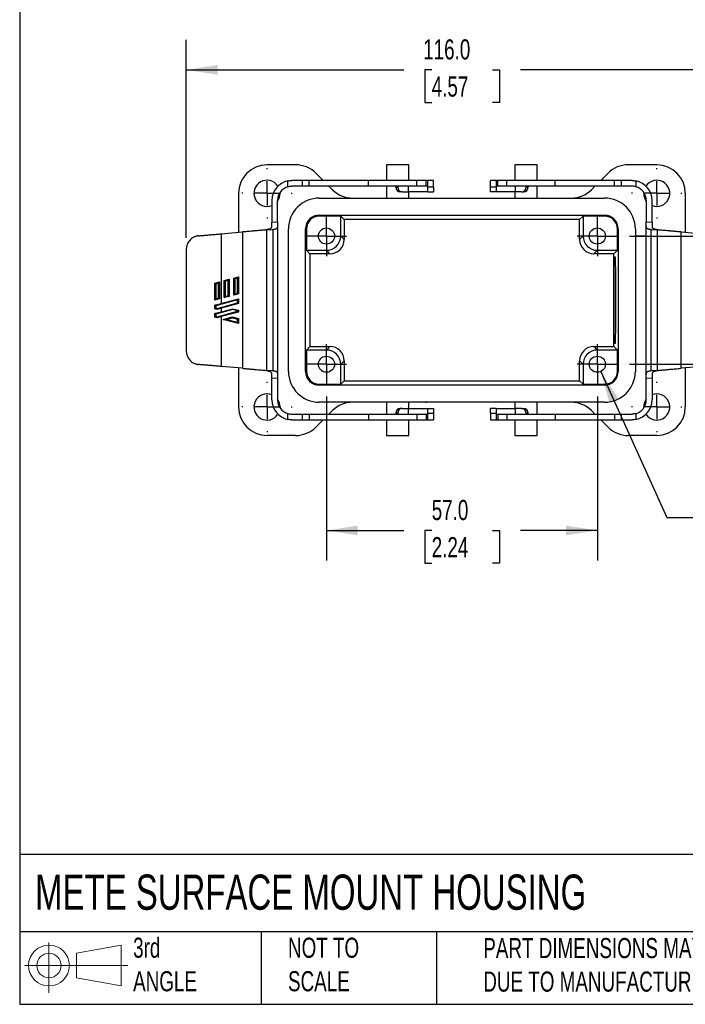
# Model space of a CAD drawing. Header units: millimetres. Extents: x 13 to 546, y 13 to 419.
# Tile 1 of 7: x 13 to 153, y 13 to 220. Entities that reach past the tile are written whole.
import ezdxf

# ---------------------------------------------------------------- set-up
doc = ezdxf.new("R2010")
doc.units = ezdxf.units.MM
doc.header["$LTSCALE"] = 2
doc.linetypes.add('SLD-Center', pattern=[19.05, 15.24, -1.27, 1.27, -1.27])
doc.linetypes.add('SLD-Solid', pattern=[0])
doc.layers.add('CENTER', color=40, linetype='SLD-Center')
doc.layers.add('SLD-DEFPOINTS', color=7, linetype='Continuous')
doc.layers.add('DIMENSIONS', color=140, linetype='SLD-Solid', lineweight=25)
doc.layers.add('TEXT', color=140, linetype='SLD-Solid', lineweight=25)
doc.styles.add('SLDTEXTSTYLE0', font='TXT', dxfattribs={"width": 0.7})
doc.dimstyles.new('SLDDIMSTYLE0', dxfattribs={"dimtxt": 4.316016, "dimasz": 6.604, "dimexe": 0, "dimexo": 0.0625, "dimgap": 1.079004, "dimtad": 0, "dimtih": 1, "dimtoh": 1, "dimrnd": 1e-09, "dimzin": 4, "dimdsep": 46, "dimtxsty": 'SLDTEXTSTYLE0', "dimsah": 1, "dimcen": 0.09, "dimadec": 0, "dimazin": 1, "dimtfac": 1, "dimtofl": 0, "dimtmove": 0, "dimatfit": 3, "dimfxl": 0, "dimfrac": 2, "dimtolj": 1, "dimtzin": 12, "dimarcsym": 0})
doc.dimstyles.new('SLDDIMSTYLE1', dxfattribs={"dimtxt": 4.316016, "dimasz": 6.604, "dimexe": 0, "dimexo": 0.0625, "dimgap": 1.079004, "dimtad": 0, "dimtih": 1, "dimtoh": 1, "dimrnd": 1e-09, "dimzin": 4, "dimdsep": 46, "dimtxsty": 'SLDTEXTSTYLE0', "dimsah": 1, "dimcen": 0.09, "dimadec": 0, "dimazin": 1, "dimtfac": 1, "dimtmove": 0, "dimatfit": 0, "dimfxl": 0, "dimfrac": 2, "dimtolj": 1, "dimtzin": 12, "dimarcsym": 0})
doc.dimstyles.new('SLDDIMSTYLE2', dxfattribs={"dimtxt": 4.316016, "dimasz": 6.604, "dimexe": 0, "dimexo": 0.0625, "dimgap": 1.079004, "dimtad": 0, "dimtih": 1, "dimtoh": 1, "dimrnd": 1e-09, "dimzin": 12, "dimdsep": 46, "dimtxsty": 'SLDTEXTSTYLE0', "dimsah": 1, "dimcen": 0, "dimadec": 0, "dimazin": 3, "dimtfac": 1, "dimtofl": 0, "dimtmove": 0, "dimatfit": 3, "dimfxl": 0, "dimfrac": 2, "dimtolj": 1, "dimtzin": 12, "dimarcsym": 0})

# ---------------------------------------------------------------- blocks, each defined once
blk = doc.blocks.new('Block11')
at = {"color": 7, "linetype": 'SLD-Solid', "lineweight": 18}
for p, q in [((5.18, 10.62), (5.18, 0)), ((10.96, 8.33), (20.35, 10.06)), ((10.96, 3.19), (10.96, 8.33)), ((20.35, 10.06), (20.35, 1.46)), ((0, 5.76), (21.75, 5.76)), ((10.96, 3.19), (20.35, 1.46))]:
    blk.add_line(p, q, dxfattribs=at)
for radius in [4.3, 2.57]:
    blk.add_circle((5.18, 5.76), radius, dxfattribs=at)
blk = doc.blocks.new('Block12')
at = {"layer": 'SLD-DEFPOINTS'}
blk.add_blockref('Block11', (0, 0), dxfattribs=at)
blk = doc.blocks.new('_D')
at = {"layer": 'DIMENSIONS'}
for p, q in [((47.74, 174.08), (47.74, 215.84)), ((163.74, 174.08), (163.74, 215.84)), ((47.74, 209.49), (93.53, 209.49)), ((99.38, 209.49), (97.93, 209.49)), ((97.93, 209.49), (97.93, 202.63)), ((112.21, 209.49), (113.66, 209.49)), ((113.66, 209.49), (113.66, 202.63)), ((163.74, 209.49), (118.05, 209.49)), ((97.93, 202.63), (99.38, 202.63)), ((113.66, 202.63), (112.21, 202.63))]:
    blk.add_line(p, q, dxfattribs=at)
for points in [[(47.74, 209.49), (54.34, 208.47), (54.34, 210.5)], [(163.74, 209.49), (157.14, 210.5), (157.14, 208.47)]]:
    blk.add_solid(points, dxfattribs=at)
at = {"layer": 'DIMENSIONS', "char_height": 4.233, "attachment_point": 1, "style": 'SLDTEXTSTYLE0'}
for s, insert in [('116.0', (97.59, 215.91)), ('4.57', (99.38, 208.09))]:
    blk.add_mtext(s, dxfattribs=dict(at, insert=insert))
blk = doc.blocks.new('_D_1')
at = {"layer": 'DIMENSIONS'}
for p, q in [((77.24, 140.71), (77.24, 106.14)), ((134.24, 140.71), (134.24, 106.14)), ((77.24, 112.49), (93.53, 112.49)), ((99.38, 112.49), (97.93, 112.49)), ((97.93, 112.49), (97.93, 105.63)), ((112.21, 112.49), (113.66, 112.49)), ((113.66, 112.49), (113.66, 105.63)), ((134.24, 112.49), (118.05, 112.49)), ((97.93, 105.63), (99.38, 105.63)), ((113.66, 105.63), (112.21, 105.63))]:
    blk.add_line(p, q, dxfattribs=at)
for points in [[(77.24, 112.49), (83.84, 111.47), (83.84, 113.5)], [(134.24, 112.49), (127.64, 113.5), (127.64, 111.47)]]:
    blk.add_solid(points, dxfattribs=at)
at = {"layer": 'DIMENSIONS', "char_height": 4.233, "attachment_point": 1, "style": 'SLDTEXTSTYLE0'}
for s, insert in [('57.0', (99.38, 118.91)), ('2.24', (99.38, 111.09))]:
    blk.add_mtext(s, dxfattribs=dict(at, insert=insert))
blk = doc.blocks.new('_D_2')
at = {"layer": 'DIMENSIONS'}
for p, q in [((181.24, 174.49), (181.24, 187.19)), ((141.02, 174.49), (187.59, 174.49)), ((174.82, 161.3), (173.38, 161.3)), ((173.38, 161.3), (173.38, 154.44)), ((187.65, 161.3), (189.1, 161.3)), ((189.1, 161.3), (189.1, 154.44)), ((173.38, 154.44), (174.82, 154.44)), ((189.1, 154.44), (187.65, 154.44)), ((141.02, 147.49), (187.59, 147.49)), ((181.24, 147.49), (181.24, 134.79))]:
    blk.add_line(p, q, dxfattribs=at)
for points in [[(181.24, 174.49), (182.25, 181.09), (180.22, 181.09)], [(181.24, 147.49), (180.22, 140.88), (182.25, 140.88)]]:
    blk.add_solid(points, dxfattribs=at)
at = {"layer": 'DIMENSIONS', "char_height": 4.233, "attachment_point": 1, "style": 'SLDTEXTSTYLE0'}
for s, insert in [('27.0', (174.82, 167.73)), ('1.06', (174.82, 159.9))]:
    blk.add_mtext(s, dxfattribs=dict(at, insert=insert))
blk = doc.blocks.new('_D_3')
at = {"layer": 'DIMENSIONS'}
for p, q in [((134.94, 145.94), (148.88, 115.23)), ((148.88, 115.23), (159.99, 115.23))]:
    blk.add_line(p, q, dxfattribs=at)
blk.add_solid([(134.94, 145.94), (136.75, 139.51), (138.6, 140.35)], dxfattribs=at)
at = {"layer": 'DIMENSIONS', "char_height": 4.233, "attachment_point": 1, "style": 'SLDTEXTSTYLE0'}
for s, insert in [('M3', (170.7, 120.69)), ('THREAD', (163.16, 113.83))]:
    blk.add_mtext(s, dxfattribs=dict(at, insert=insert))
blk = doc.blocks.new('SW_CENTERMARKSYMBOL_0')
at = {"layer": 'CENTER', "color": 0}
for p, q in [((0, 2.54), (0, 4.24)), ((0, 0), (0, 2.54)), ((-2.54, 0), (-4.24, 0)), ((0, 0), (-2.54, 0)), ((0, 0), (0, -2.54)), ((0, 0), (2.54, 0)), ((2.54, 0), (4.24, 0)), ((0, -2.54), (0, -4.24))]:
    blk.add_line(p, q, dxfattribs=at)
blk = doc.blocks.new('SW_CENTERMARKSYMBOL_1')
at = {"layer": 'CENTER', "color": 0}
for p, q in [((0, 2.54), (0, 4.24)), ((0, 0), (0, 2.54)), ((-2.54, 0), (-4.24, 0)), ((0, 0), (-2.54, 0)), ((0, 0), (0, -2.54)), ((0, 0), (2.54, 0)), ((2.54, 0), (4.24, 0)), ((0, -2.54), (0, -4.24))]:
    blk.add_line(p, q, dxfattribs=at)
blk = doc.blocks.new('SW_CENTERMARKSYMBOL_2')
at = {"layer": 'CENTER', "color": 0}
for p, q in [((0, 2.54), (0, 4.24)), ((0, 0), (0, 2.54)), ((-2.54, 0), (-4.24, 0)), ((0, 0), (-2.54, 0)), ((0, 0), (0, -2.54)), ((0, 0), (2.54, 0)), ((2.54, 0), (4.24, 0)), ((0, -2.54), (0, -4.24))]:
    blk.add_line(p, q, dxfattribs=at)
blk = doc.blocks.new('SW_CENTERMARKSYMBOL_3')
at = {"layer": 'CENTER', "color": 0}
for p, q in [((0, 2.54), (0, 4.24)), ((0, 0), (0, 2.54)), ((-2.54, 0), (-4.24, 0)), ((0, 0), (-2.54, 0)), ((0, 0), (0, -2.54)), ((0, 0), (2.54, 0)), ((2.54, 0), (4.24, 0)), ((0, -2.54), (0, -4.24))]:
    blk.add_line(p, q, dxfattribs=at)
blk = doc.blocks.new('SW_CENTERMARKSYMBOL_4')
at = {"layer": 'CENTER', "color": 0}
for p, q in [((0, 5.08), (0, 5.29)), ((0, 0), (0, 2.54)), ((-5.08, 0), (-5.29, 0)), ((0, 0), (-2.54, 0)), ((0, 0), (0, -2.54)), ((0, 0), (2.54, 0)), ((5.08, 0), (5.29, 0)), ((0, -5.08), (0, -5.29))]:
    blk.add_line(p, q, dxfattribs=at)
blk = doc.blocks.new('SW_CENTERMARKSYMBOL_5')
at = {"layer": 'CENTER', "color": 0}
for p, q in [((0, 5.08), (0, 5.29)), ((0, 0), (0, 2.54)), ((-5.08, 0), (-5.29, 0)), ((0, 0), (-2.54, 0)), ((0, 0), (0, -2.54)), ((0, 0), (2.54, 0)), ((5.08, 0), (5.29, 0)), ((0, -5.08), (0, -5.29))]:
    blk.add_line(p, q, dxfattribs=at)
blk = doc.blocks.new('SW_CENTERMARKSYMBOL_6')
at = {"layer": 'CENTER', "color": 0}
for p, q in [((0, 5.08), (0, 5.29)), ((0, 0), (0, 2.54)), ((-5.08, 0), (-5.29, 0)), ((0, 0), (-2.54, 0)), ((0, 0), (0, -2.54)), ((0, 0), (2.54, 0)), ((5.08, 0), (5.29, 0)), ((0, -5.08), (0, -5.29))]:
    blk.add_line(p, q, dxfattribs=at)
blk = doc.blocks.new('SW_CENTERMARKSYMBOL_7')
at = {"layer": 'CENTER', "color": 0}
for p, q in [((0, 5.08), (0, 5.29)), ((0, 0), (0, 2.54)), ((-5.08, 0), (-5.29, 0)), ((0, 0), (-2.54, 0)), ((0, 0), (0, -2.54)), ((0, 0), (2.54, 0)), ((5.08, 0), (5.29, 0)), ((0, -5.08), (0, -5.29))]:
    blk.add_line(p, q, dxfattribs=at)

msp = doc.modelspace()

# ---------------------------------------------------------------- linework, layer by layer
for p, q in [((70.754, 189.489), (64.74, 189.489)), ((89.89, 189.489), (89.89, 186.189)), ((94.59, 189.489), (89.89, 189.489)), ((94.59, 186.189), (94.59, 189.489)), ((116.89, 189.489), (116.89, 186.189)), ((121.59, 189.489), (116.89, 189.489)), ((121.59, 186.189), (121.59, 189.489)), ((146.74, 189.489), (140.725, 189.489)), ((74.997, 187.731), (76.54, 186.189)), ((134.94, 186.189), (136.482, 187.731)), ((69.132, 184.878), (69.132, 186.11)), ((72.132, 186.189), (69.94, 186.189)), ((72.132, 184.989), (69.94, 184.989)), ((72.132, 186.189), (72.132, 184.989)), ((73.599, 186.189), (72.132, 186.189)), ((73.599, 184.989), (72.132, 184.989)), ((73.599, 184.989), (73.599, 186.189)), ((86.099, 186.189), (73.599, 186.189)), ((86.099, 184.989), (73.599, 184.989)), ((77.74, 184.989), (78.482, 184.246)), ((86.099, 184.989), (86.099, 186.189)), ((96.255, 186.189), (86.099, 186.189)), ((96.255, 184.989), (86.099, 184.989)), ((89.89, 184.989), (89.89, 182.489)), ((91.83, 184.989), (91.83, 184.789)), ((91.83, 184.789), (92.24, 184.789)), ((92.24, 184.989), (92.24, 184.789)), ((94.514, 183.789), (94.514, 184.989)), ((96.255, 184.989), (96.255, 186.189)), ((98.186, 186.189), (96.255, 186.189)), ((98.186, 184.989), (96.255, 184.989)), ((98.186, 184.989), (98.186, 186.189)), ((98.54, 186.189), (98.186, 186.189)), ((98.54, 184.989), (98.186, 184.989)), ((98.54, 184.989), (98.54, 186.189)), ((99.74, 186.189), (98.54, 186.189)), ((98.54, 184.789), (98.54, 184.989)), ((99.74, 184.789), (98.54, 184.789)), ((98.54, 183.789), (98.54, 184.789)), ((99.74, 184.789), (99.74, 186.189)), ((111.74, 184.789), (111.74, 186.189)), ((112.94, 186.189), (111.74, 186.189)), ((112.94, 184.789), (111.74, 184.789)), ((112.94, 186.189), (112.94, 184.989)), ((113.293, 186.189), (112.94, 186.189)), ((113.293, 184.989), (112.94, 184.989)), ((112.94, 184.989), (112.94, 184.789)), ((112.94, 184.789), (112.94, 183.789)), ((113.293, 184.989), (113.293, 186.189)), ((115.225, 186.189), (113.293, 186.189)), ((115.225, 184.989), (113.293, 184.989)), ((115.225, 184.989), (115.225, 186.189)), ((125.381, 186.189), (115.225, 186.189)), ((125.381, 184.989), (115.225, 184.989)), ((116.966, 184.989), (116.966, 183.789)), ((119.239, 184.789), (119.239, 184.989)), ((119.239, 184.789), (119.65, 184.789)), ((119.65, 184.789), (119.65, 184.989)), ((121.59, 182.489), (121.59, 184.989)), ((125.381, 184.989), (125.381, 186.189)), ((137.88, 186.189), (125.381, 186.189)), ((137.88, 184.989), (125.381, 184.989)), ((132.997, 184.246), (133.74, 184.989)), ((137.88, 184.989), (137.88, 186.189)), ((139.347, 186.189), (137.88, 186.189)), ((139.347, 184.989), (137.88, 184.989)), ((139.347, 184.989), (139.347, 186.189)), ((141.54, 186.189), (139.347, 186.189)), ((141.54, 184.989), (139.347, 184.989)), ((142.347, 186.11), (142.347, 184.878)), ((58.74, 183.489), (58.74, 175.271)), ((67.481, 183.707), (67.49, 183.489)), ((75.74, 182.489), (135.74, 182.489)), ((93.18, 183.789), (92.769, 183.789)), ((93.18, 183.789), (94.514, 183.789)), ((98.54, 183.789), (94.514, 183.789)), ((94.59, 182.489), (94.59, 183.789)), ((98.54, 183.789), (99.74, 183.789)), ((112.94, 183.789), (111.74, 183.789)), ((116.966, 183.789), (112.94, 183.789)), ((116.89, 183.789), (116.89, 182.489)), ((118.299, 183.789), (116.966, 183.789)), ((118.299, 183.789), (118.71, 183.789)), ((143.99, 183.489), (143.998, 183.707)), ((152.74, 183.489), (152.74, 175.271)), ((65.74, 181.989), (65.74, 177.389)), ((66.94, 177.494), (66.94, 181.989)), ((144.54, 181.989), (144.54, 177.494)), ((145.74, 177.389), (145.74, 181.989)), ((75.74, 178.885), (135.74, 178.885)), ((75.74, 178.693), (75.74, 178.885)), ((80.24, 178.693), (75.74, 178.693)), ((80.973, 177.959), (80.24, 178.693)), ((80.24, 174.488), (80.24, 178.693)), ((131.24, 178.693), (130.506, 177.959)), ((135.74, 178.693), (131.24, 178.693)), ((131.24, 178.693), (131.24, 174.488)), ((135.74, 178.693), (135.74, 178.885)), ((65.74, 177.389), (66.94, 177.494)), ((66.94, 176.833), (66.94, 145.144)), ((130.506, 177.959), (80.973, 177.959)), ((80.973, 177.959), (80.973, 173.755)), ((130.506, 173.755), (130.506, 177.959)), ((144.54, 177.494), (145.74, 177.389)), ((144.54, 145.144), (144.54, 176.833)), ((55.106, 174.953), (59.596, 175.346)), ((55.106, 174.953), (55.106, 160.311)), ((59.596, 175.346), (59.596, 146.631)), ((64.596, 175.783), (65.94, 175.901)), ((64.596, 175.783), (64.596, 146.194)), ((65.94, 175.901), (65.94, 146.076)), ((69.24, 145.989), (69.24, 175.989)), ((72.844, 145.989), (72.844, 175.989)), ((73.036, 175.989), (72.844, 175.989)), ((73.036, 175.989), (73.036, 171.489)), ((80.973, 173.755), (80.24, 174.488)), ((131.24, 174.488), (130.506, 173.755)), ((138.444, 171.489), (138.444, 175.989)), ((138.444, 175.989), (138.636, 175.989)), ((138.636, 175.989), (138.636, 145.989)), ((142.24, 175.989), (142.24, 145.989)), ((144.54, 174.489), (142.24, 174.489)), ((145.54, 146.076), (145.54, 175.901)), ((145.54, 175.901), (146.883, 175.783)), ((146.883, 146.194), (146.883, 175.783)), ((151.883, 146.631), (151.883, 175.346)), ((151.883, 175.346), (156.373, 174.953)), ((47.74, 171.538), (47.74, 150.439)), ((73.036, 171.489), (73.769, 170.755)), ((73.036, 171.489), (77.24, 171.489)), ((73.769, 170.755), (73.769, 151.222)), ((77.973, 170.755), (73.769, 170.755)), ((77.24, 171.489), (77.973, 170.755)), ((133.506, 170.755), (134.239, 171.489)), ((137.71, 170.755), (133.506, 170.755)), ((134.239, 171.489), (138.444, 171.489)), ((137.71, 170.755), (138.444, 171.489)), ((137.71, 151.222), (137.71, 170.755)), ((57.74, 165.643), (58.74, 165.911)), ((58.74, 165.911), (58.74, 162.32)), ((53.74, 160.98), (53.74, 164.571)), ((53.933, 164.42), (53.933, 161.236)), ((54.54, 161.402), (54.54, 164.579)), ((54.74, 164.839), (54.74, 161.248)), ((55.74, 165.107), (56.74, 165.375)), ((55.74, 161.516), (55.74, 165.107)), ((56.54, 165.115), (55.94, 164.954)), ((55.94, 164.954), (55.94, 161.777)), ((56.54, 161.938), (56.54, 165.115)), ((56.74, 165.375), (56.74, 161.784)), ((57.74, 162.052), (57.74, 165.643)), ((58.54, 165.65), (57.94, 165.49)), ((57.94, 165.49), (57.94, 162.313)), ((58.54, 162.473), (58.54, 165.65)), ((56.74, 161.784), (55.74, 161.516)), ((55.94, 161.777), (56.54, 161.938)), ((58.74, 162.32), (57.74, 162.052)), ((57.94, 162.313), (58.54, 162.473)), ((53.74, 159.169), (53.74, 159.938)), ((58.54, 161.024), (53.933, 159.79)), ((53.933, 159.79), (53.933, 159.32)), ((54.221, 159.246), (58.54, 160.403)), ((55.106, 160.311), (58.74, 161.285)), ((58.74, 160.249), (55.106, 159.276)), ((58.54, 160.403), (58.54, 161.024)), ((58.74, 161.285), (58.74, 160.249)), ((53.74, 157.406), (53.74, 158.175)), ((57.513, 158.986), (53.933, 158.027)), ((53.933, 158.027), (53.933, 157.557)), ((54.221, 157.482), (58.54, 158.64)), ((55.106, 159.276), (55.106, 158.548)), ((55.106, 158.548), (57.513, 159.193)), ((58.74, 158.486), (55.106, 157.513)), ((57.513, 159.193), (58.74, 158.864)), ((58.54, 158.711), (57.513, 158.986)), ((58.54, 158.64), (58.54, 158.711)), ((58.74, 158.864), (58.74, 158.486)), ((55.106, 157.513), (55.106, 147.024)), ((55.491, 156.936), (57.423, 157.454)), ((58.74, 156.066), (55.491, 156.936)), ((56.264, 156.936), (57.423, 157.247)), ((56.264, 156.936), (58.54, 156.327)), ((57.423, 157.454), (58.74, 157.101)), ((58.54, 156.948), (57.423, 157.247)), ((58.54, 156.327), (58.54, 156.948)), ((58.74, 157.101), (58.74, 156.066)), ((73.769, 151.222), (73.036, 150.489)), ((73.036, 150.489), (73.036, 145.989)), ((77.24, 150.489), (73.036, 150.489)), ((73.769, 151.222), (77.973, 151.222)), ((77.973, 151.222), (77.24, 150.489)), ((134.239, 150.489), (133.506, 151.222)), ((133.506, 151.222), (137.71, 151.222)), ((138.444, 150.489), (134.239, 150.489)), ((138.444, 150.489), (137.71, 151.222)), ((138.444, 145.989), (138.444, 150.489)), ((80.24, 147.489), (80.973, 148.222)), ((80.24, 143.285), (80.24, 147.489)), ((80.973, 148.222), (80.973, 144.018)), ((130.506, 144.018), (130.506, 148.222)), ((130.506, 148.222), (131.24, 147.489)), ((131.24, 147.489), (131.24, 143.285)), ((142.24, 147.489), (144.54, 147.489)), ((59.596, 146.631), (55.106, 147.024)), ((58.74, 146.706), (58.74, 138.489)), ((65.94, 146.076), (64.596, 146.194)), ((73.036, 145.989), (72.844, 145.989)), ((138.636, 145.989), (138.444, 145.989)), ((146.883, 146.194), (145.54, 146.076)), ((156.373, 147.024), (151.883, 146.631)), ((152.74, 146.706), (152.74, 138.489)), ((66.94, 144.483), (65.74, 144.588)), ((65.74, 139.989), (65.74, 144.588)), ((66.94, 144.483), (66.94, 139.989)), ((75.74, 143.285), (75.74, 143.093)), ((75.74, 143.285), (80.24, 143.285)), ((135.74, 143.093), (75.74, 143.093)), ((80.24, 143.285), (80.973, 144.018)), ((80.973, 144.018), (130.506, 144.018)), ((130.506, 144.018), (131.24, 143.285)), ((131.24, 143.285), (135.74, 143.285)), ((135.74, 143.285), (135.74, 143.093)), ((145.74, 144.588), (144.54, 144.483)), ((144.54, 139.989), (144.54, 144.483)), ((145.74, 144.588), (145.74, 139.989)), ((135.74, 139.489), (75.74, 139.489)), ((89.89, 139.489), (89.89, 136.989)), ((94.59, 138.189), (94.59, 139.489)), ((98.704, 139.489), (98.156, 139.479)), ((98.156, 139.479), (98.272, 139.489)), ((116.89, 139.489), (116.89, 138.189)), ((121.59, 136.989), (121.59, 139.489)), ((67.49, 138.489), (67.481, 138.27)), ((69.132, 135.867), (69.132, 137.099)), ((69.94, 136.989), (72.132, 136.989)), ((72.132, 136.989), (72.132, 135.789)), ((72.132, 136.989), (73.599, 136.989)), ((73.599, 136.989), (73.599, 135.789)), ((73.599, 136.989), (86.099, 136.989)), ((78.482, 137.731), (77.74, 136.989)), ((86.099, 136.989), (86.099, 135.789)), ((86.099, 136.989), (96.255, 136.989)), ((91.83, 137.189), (91.83, 136.989)), ((92.24, 137.189), (91.83, 137.189)), ((92.24, 137.189), (92.24, 136.989)), ((93.18, 138.189), (92.769, 138.189)), ((93.18, 138.189), (94.514, 138.189)), ((94.514, 136.989), (94.514, 138.189)), ((94.514, 138.189), (98.54, 138.189)), ((96.255, 136.989), (96.255, 135.789)), ((96.255, 136.989), (98.186, 136.989)), ((98.186, 136.989), (98.186, 135.789)), ((98.186, 136.989), (98.54, 136.989)), ((98.54, 138.189), (99.74, 138.189)), ((98.54, 137.189), (98.54, 138.189)), ((98.54, 137.189), (99.74, 137.189)), ((98.54, 136.989), (98.54, 137.189)), ((98.54, 135.789), (98.54, 136.989)), ((99.74, 137.189), (99.74, 135.789)), ((112.94, 138.189), (111.74, 138.189)), ((111.74, 137.189), (112.94, 137.189)), ((111.74, 137.189), (111.74, 135.789)), ((112.94, 138.189), (112.94, 137.189)), ((112.94, 138.189), (116.966, 138.189)), ((112.94, 137.189), (112.94, 136.989)), ((112.94, 136.989), (112.94, 135.789)), ((112.94, 136.989), (113.293, 136.989)), ((113.293, 136.989), (113.293, 135.789)), ((113.293, 136.989), (115.225, 136.989)), ((115.225, 136.989), (115.225, 135.789)), ((115.225, 136.989), (125.381, 136.989)), ((116.966, 138.189), (116.966, 136.989)), ((118.299, 138.189), (116.966, 138.189)), ((118.299, 138.189), (118.71, 138.189)), ((119.239, 136.989), (119.239, 137.189)), ((119.65, 137.189), (119.239, 137.189)), ((119.65, 136.989), (119.65, 137.189)), ((125.381, 136.989), (125.381, 135.789)), ((125.381, 136.989), (137.88, 136.989)), ((133.74, 136.989), (132.997, 137.731)), ((137.88, 136.989), (137.88, 135.789)), ((137.88, 136.989), (139.347, 136.989)), ((139.347, 135.789), (139.347, 136.989)), ((139.347, 136.989), (141.54, 136.989)), ((142.347, 137.099), (142.347, 135.867)), ((143.998, 138.27), (143.99, 138.489)), ((69.94, 135.789), (72.132, 135.789)), ((72.132, 135.789), (73.599, 135.789)), ((73.599, 135.789), (86.099, 135.789)), ((76.54, 135.789), (74.997, 134.246)), ((86.099, 135.789), (96.255, 135.789)), ((89.89, 135.789), (89.89, 132.489)), ((94.59, 132.489), (94.59, 135.789)), ((96.255, 135.789), (98.186, 135.789)), ((98.186, 135.789), (98.54, 135.789)), ((98.54, 135.789), (99.74, 135.789)), ((111.74, 135.789), (112.94, 135.789)), ((112.94, 135.789), (113.293, 135.789)), ((113.293, 135.789), (115.225, 135.789)), ((115.225, 135.789), (125.381, 135.789)), ((116.89, 135.789), (116.89, 132.489)), ((121.59, 132.489), (121.59, 135.789)), ((125.381, 135.789), (137.88, 135.789)), ((136.482, 134.246), (134.94, 135.789)), ((137.88, 135.789), (139.347, 135.789)), ((139.347, 135.789), (141.54, 135.789)), ((70.754, 132.489), (64.74, 132.489)), ((89.89, 132.489), (94.59, 132.489)), ((116.89, 132.489), (121.59, 132.489)), ((146.74, 132.489), (140.725, 132.489))]:
    msp.add_line(p, q)
for centre in [(77.24, 174.489), (134.24, 174.489), (77.24, 147.489), (134.24, 147.489)]:
    msp.add_circle(centre, 1.7)
for centre, radius, start, end in [((64.74, 183.489), 6, 90, 180), ((70.754, 183.489), 6, 45, 90), ((140.725, 183.489), 6, 90, 135), ((146.74, 183.489), 6, 0, 90), ((64.74, 183.489), 2.75, 33.71031, 291.32303), ((69.94, 181.989), 4.2, 101.08772, 180), ((69.94, 181.989), 3, 105.61883, 180), ((92.8, 184.759), 0.971, 178.27465, 268.16389), ((93.211, 184.759), 0.971, 178.27465, 268.16389), ((118.268, 184.759), 0.971, 271.83611, 1.72535), ((118.679, 184.759), 0.971, 271.83611, 1.72535), ((141.54, 181.989), 4.2, 0, 78.91228), ((141.54, 181.989), 3, 0, 74.38117), ((146.74, 183.489), 2.75, 248.67697, 146.28969), ((64.74, 183.489), 2.75, 323.12908, 0), ((75.74, 175.989), 6.5, 90, 180), ((82.725, 188.489), 6, 225, 270), ((128.754, 188.489), 6, 270, 315), ((135.74, 175.989), 6.5, 0, 90), ((146.74, 183.489), 2.75, 180, 216.87092), ((75.74, 175.989), 2.896, 90, 180), ((75.74, 175.989), 2.704, 90, 180), ((135.74, 175.989), 2.896, 0, 90), ((135.74, 175.989), 2.704, 0, 90), ((75.74, 145.989), 6.5, 180, 270), ((75.74, 145.989), 2.896, 180, 270), ((75.74, 145.989), 2.704, 180, 270), ((135.74, 145.989), 2.896, 270, 0), ((135.74, 145.989), 6.5, 270, 0), ((135.74, 145.989), 2.704, 270, 0), ((64.74, 138.489), 2.75, 68.67697, 326.28969), ((146.74, 138.489), 2.75, 213.71031, 111.32303), ((69.94, 139.989), 4.2, 180, 258.91228), ((64.74, 138.489), 2.75, 0, 36.87092), ((69.94, 139.989), 3, 180, 254.38117), ((82.725, 133.489), 6, 90, 135), ((128.754, 133.489), 6, 45, 90), ((141.54, 139.989), 4.2, 281.08772, 0), ((141.54, 139.989), 3, 285.61883, 0), ((146.74, 138.489), 2.75, 143.12908, 180), ((64.74, 138.489), 6, 180, 270), ((92.8, 137.218), 0.971, 91.83611, 181.72535), ((93.211, 137.218), 0.971, 91.83611, 181.72535), ((118.268, 137.218), 0.971, 358.27465, 88.16389), ((118.679, 137.218), 0.971, 358.27465, 88.16389), ((146.74, 138.489), 6, 270, 0), ((70.754, 138.489), 6, 270, 315), ((140.725, 138.489), 6, 225, 270)]:
    msp.add_arc(centre, radius, start, end)
for centre, major_axis, ratio, start_param, end_param in [((77.239, 174.489), (-2.122, 2.122), 0.9996955, 2.3563468, 3.9268385), ((134.24, 174.489), (2.122, 2.122), 0.9996955, 2.3563468, 3.9268385), ((77.972, 173.756), (-2.122, 2.122), 0.9996955, 2.3563468, 3.9268385), ((133.507, 173.756), (2.122, 2.122), 0.9996955, 2.3563468, 3.9268385), ((77.239, 147.488), (-2.122, -2.122), 0.9996955, 2.3563468, 3.9268385), ((77.972, 148.221), (-2.122, -2.122), 0.9996955, 2.3563468, 3.9268385), ((133.507, 148.221), (2.122, -2.122), 0.9996955, 2.3563468, 3.9268385), ((134.24, 147.488), (2.122, -2.122), 0.9996955, 2.3563468, 3.9268385), ((98.153, 139.679), (0.26, 0.013), 0.7666976, 4.3343276, 4.6874879)]:
    msp.add_ellipse(centre, major_axis=major_axis, ratio=ratio, start_param=start_param, end_param=end_param)
msp.add_ellipse((137.92, 160.989), major_axis=(0, 9.227), ratio=0.0174551)
for points in [[(69.132, 186.11), (69.4, 186.163), (69.669, 186.189), (69.94, 186.189)], [(69.132, 184.878), (69.397, 184.952), (69.667, 184.989), (69.94, 184.989)], [(141.54, 186.189), (141.81, 186.189), (142.079, 186.163), (142.347, 186.11)], [(142.347, 184.878), (142.082, 184.952), (141.813, 184.989), (141.54, 184.989)], [(53.74, 164.571), (54.072, 164.661), (54.406, 164.75), (54.74, 164.839)], [(53.933, 164.42), (54.136, 164.472), (54.338, 164.525), (54.54, 164.579)], [(54.74, 161.248), (54.406, 161.159), (54.072, 161.07), (53.74, 160.98)], [(54.54, 161.402), (54.337, 161.347), (54.135, 161.292), (53.933, 161.236)], [(54.221, 159.04), (54.06, 159.083), (53.9, 159.126), (53.74, 159.169)], [(53.933, 159.32), (54.029, 159.295), (54.125, 159.271), (54.221, 159.246)], [(55.106, 159.276), (54.811, 159.197), (54.516, 159.119), (54.221, 159.04)], [(54.221, 157.277), (54.06, 157.32), (53.9, 157.363), (53.74, 157.406)], [(53.933, 157.557), (54.029, 157.532), (54.125, 157.507), (54.221, 157.482)], [(55.106, 157.513), (54.811, 157.434), (54.516, 157.355), (54.221, 157.277)], [(69.132, 137.099), (69.397, 137.025), (69.667, 136.989), (69.94, 136.989)], [(142.347, 137.099), (142.082, 137.025), (141.813, 136.989), (141.54, 136.989)], [(69.94, 135.789), (69.669, 135.789), (69.4, 135.814), (69.132, 135.867)], [(142.347, 135.867), (142.079, 135.814), (141.81, 135.789), (141.54, 135.789)]]:
    msp.add_open_spline(points, degree=3)
for points, knots in [([(99.74, 184.789), (99.74, 184.527), (99.74, 184.267), (99.74, 183.896), (99.74, 183.789), (99.74, 183.789)], [0, 0, 0, 0, 0.5, 0.5, 1, 1, 1, 1]), ([(111.74, 183.789), (111.74, 183.789), (111.74, 183.896), (111.74, 184.267), (111.74, 184.527), (111.74, 184.789)], [0, 0, 0, 0, 0.5, 0.5, 1, 1, 1, 1]), ([(65.34, 176), (65.364, 176.009), (65.414, 176.029), (65.479, 176.065), (65.538, 176.106), (65.589, 176.155), (65.633, 176.21), (65.673, 176.281), (65.706, 176.371), (65.727, 176.479), (65.738, 176.598), (65.739, 176.683), (65.74, 176.728)], [0, 0, 0, 0, 0.0805139, 0.1608216, 0.2419591, 0.3249312, 0.410678, 0.5000522, 0.6195102, 0.7496191, 0.8658603, 1, 1, 1, 1]), ([(65.74, 176.728), (65.74, 176.763), (65.74, 176.832), (65.74, 176.94), (65.74, 177.049), (65.74, 177.161), (65.74, 177.274), (65.74, 177.351), (65.74, 177.389)], [0, 0, 0, 0, 0.1682247, 0.334541, 0.4999054, 0.6652911, 0.8316708, 1, 1, 1, 1]), ([(66.94, 176.833), (66.939, 176.799), (66.939, 176.732), (66.937, 176.636), (66.932, 176.545), (66.921, 176.432), (66.898, 176.303), (66.852, 176.179), (66.785, 176.082), (66.693, 176.012), (66.573, 175.963), (66.471, 175.95), (66.417, 175.943)], [0, 0, 0, 0, 0.0625913, 0.1248978, 0.1872705, 0.2500595, 0.3740654, 0.4997041, 0.6156852, 0.7365532, 0.8641386, 1, 1, 1, 1]), ([(66.94, 177.494), (66.94, 177.456), (66.94, 177.379), (66.94, 177.266), (66.94, 177.154), (66.94, 177.045), (66.94, 176.937), (66.94, 176.868), (66.94, 176.833)], [0, 0, 0, 0, 0.1683292, 0.3347089, 0.5000946, 0.665459, 0.8317753, 1, 1, 1, 1]), ([(144.54, 176.833), (144.54, 176.868), (144.54, 176.937), (144.54, 177.045), (144.54, 177.154), (144.54, 177.266), (144.54, 177.379), (144.54, 177.456), (144.54, 177.494)], [0, 0, 0, 0, 0.1682247, 0.334541, 0.4999054, 0.6652911, 0.8316708, 1, 1, 1, 1]), ([(145.062, 175.943), (145.035, 175.946), (144.984, 175.951), (144.915, 175.966), (144.853, 175.985), (144.778, 176.018), (144.699, 176.077), (144.628, 176.175), (144.581, 176.302), (144.554, 176.456), (144.541, 176.632), (144.54, 176.766), (144.54, 176.833)], [0, 0, 0, 0, 0.065972, 0.12954398, 0.19085612, 0.25006467, 0.37627821, 0.49958981, 0.62428655, 0.74937923, 0.87450392, 1, 1, 1, 1]), ([(145.74, 177.389), (145.74, 177.351), (145.74, 177.274), (145.74, 177.161), (145.74, 177.049), (145.74, 176.94), (145.74, 176.832), (145.74, 176.763), (145.74, 176.728)], [0, 0, 0, 0, 0.1683292, 0.3347089, 0.5000946, 0.665459, 0.8317753, 1, 1, 1, 1]), ([(145.74, 176.728), (145.74, 176.697), (145.74, 176.638), (145.745, 176.557), (145.754, 176.467), (145.773, 176.372), (145.814, 176.259), (145.884, 176.154), (145.994, 176.061), (146.091, 176.02), (146.14, 176)], [0, 0, 0, 0, 0.0911488, 0.1744803, 0.2500885, 0.3800329, 0.4999865, 0.67521, 0.8392963, 1, 1, 1, 1]), ([(50.354, 174.537), (50.309, 174.533), (50.22, 174.524), (50.086, 174.502), (49.954, 174.474), (49.78, 174.429), (49.567, 174.357), (49.24, 174.21), (48.86, 173.968), (48.468, 173.591), (48.149, 173.145), (47.955, 172.725), (47.843, 172.371), (47.784, 172.097), (47.746, 171.819), (47.742, 171.632), (47.74, 171.538)], [0, 0, 0, 0, 0.0311615, 0.0623429, 0.0936098, 0.1250275, 0.1877229, 0.2498789, 0.3750112, 0.4995205, 0.6246321, 0.7492157, 0.8123353, 0.8748038, 0.9371736, 1, 1, 1, 1]), ([(50.354, 174.537), (50.496, 174.55), (50.778, 174.575), (51.205, 174.612), (51.633, 174.649), (52.063, 174.687), (52.494, 174.725), (52.926, 174.762), (53.359, 174.8), (53.794, 174.838), (54.23, 174.877), (54.668, 174.915), (54.96, 174.94), (55.106, 174.953)], [0, 0, 0, 0, 0.0912778, 0.1823306, 0.2732083, 0.3639615, 0.4546407, 0.5452966, 0.6359799, 0.7267415, 0.8176318, 0.9087013, 1, 1, 1, 1]), ([(64.596, 175.783), (64.51, 175.776), (64.335, 175.761), (64.063, 175.737), (63.78, 175.712), (63.485, 175.686), (63.177, 175.659), (62.857, 175.631), (62.526, 175.602), (62.176, 175.572), (61.789, 175.538), (61.344, 175.499), (60.826, 175.453), (60.235, 175.402), (59.817, 175.365), (59.596, 175.346)], [0, 0, 0, 0, 0.0567022, 0.1150572, 0.175065, 0.2367257, 0.3000393, 0.365006, 0.4316257, 0.4998986, 0.5733626, 0.6601059, 0.7601273, 0.8734258, 1, 1, 1, 1]), ([(65.34, 176), (65.279, 175.978), (65.159, 175.936), (64.975, 175.882), (64.787, 175.836), (64.596, 175.799), (64.402, 175.769), (64.271, 175.756), (64.206, 175.749)], [0, 0, 0, 0, 0.1628945, 0.3269532, 0.4924398, 0.6596116, 0.828718, 1, 1, 1, 1]), ([(65.94, 175.901), (65.975, 175.904), (66.045, 175.91), (66.146, 175.919), (66.241, 175.927), (66.333, 175.935), (66.389, 175.94), (66.417, 175.943)], [0, 0, 0, 0, 0.2008544, 0.4005192, 0.5997553, 0.7993283, 1, 1, 1, 1]), ([(145.062, 175.943), (145.09, 175.94), (145.146, 175.935), (145.238, 175.927), (145.333, 175.919), (145.434, 175.91), (145.504, 175.904), (145.54, 175.901)], [0, 0, 0, 0, 0.2006717, 0.4002447, 0.5994808, 0.7991456, 1, 1, 1, 1]), ([(147.274, 175.749), (147.208, 175.756), (147.077, 175.769), (146.883, 175.799), (146.692, 175.836), (146.505, 175.882), (146.32, 175.936), (146.2, 175.978), (146.14, 176)], [0, 0, 0, 0, 0.171282, 0.3403884, 0.5075602, 0.6730468, 0.8371055, 1, 1, 1, 1]), ([(151.883, 175.346), (151.78, 175.355), (151.578, 175.373), (151.283, 175.398), (151.003, 175.423), (150.737, 175.446), (150.487, 175.468), (150.252, 175.489), (150.032, 175.508), (149.826, 175.526), (149.636, 175.543), (149.46, 175.558), (149.121, 175.588), (148.628, 175.631), (148.001, 175.686), (147.421, 175.736), (147.059, 175.768), (146.883, 175.783)], [0, 0, 0, 0, 0.0591874, 0.1156311, 0.1693313, 0.2202878, 0.2685007, 0.3139699, 0.3566954, 0.3966771, 0.4339151, 0.4684094, 0.5001599, 0.6350313, 0.7632951, 0.8849512, 1, 1, 1, 1]), ([(58.74, 165.911), (58.739, 165.91), (58.738, 165.909), (58.73, 165.9), (58.719, 165.884), (58.702, 165.862), (58.672, 165.823), (58.617, 165.754), (58.569, 165.689), (58.54, 165.65)], [0, 0, 0, 0, 0.0718125, 0.148078, 0.2311684, 0.3229275, 0.4247293, 0.654504, 1, 1, 1, 1]), ([(53.74, 164.571), (53.743, 164.569), (53.75, 164.564), (53.767, 164.55), (53.789, 164.533), (53.815, 164.512), (53.844, 164.49), (53.872, 164.468), (53.903, 164.444), (53.923, 164.428), (53.933, 164.42)], [0, 0, 0, 0, 0.1080937, 0.2273054, 0.3581886, 0.5006392, 0.6130005, 0.7503148, 0.8762818, 1, 1, 1, 1]), ([(54.54, 164.579), (54.548, 164.589), (54.569, 164.617), (54.611, 164.671), (54.655, 164.729), (54.691, 164.777), (54.716, 164.809), (54.735, 164.833), (54.738, 164.837), (54.74, 164.839)], [0, 0, 0, 0, 0.0961483, 0.2492877, 0.4982584, 0.6350476, 0.7492803, 0.8823886, 1, 1, 1, 1]), ([(55.74, 165.107), (55.74, 165.107), (55.742, 165.106), (55.753, 165.096), (55.772, 165.082), (55.804, 165.058), (55.859, 165.015), (55.909, 164.976), (55.94, 164.954)], [0, 0, 0, 0, 0.106239, 0.2177626, 0.3365386, 0.4641996, 0.6833521, 1, 1, 1, 1]), ([(56.74, 165.375), (56.739, 165.375), (56.738, 165.373), (56.73, 165.364), (56.719, 165.348), (56.702, 165.326), (56.673, 165.288), (56.617, 165.218), (56.569, 165.153), (56.54, 165.115)], [0, 0, 0, 0, 0.0718128, 0.1480786, 0.2311692, 0.3229284, 0.4247303, 0.6545047, 1, 1, 1, 1]), ([(57.74, 165.643), (57.74, 165.643), (57.742, 165.641), (57.753, 165.632), (57.772, 165.618), (57.804, 165.594), (57.859, 165.551), (57.909, 165.512), (57.94, 165.49)], [0, 0, 0, 0, 0.1062392, 0.2177631, 0.3365392, 0.4642002, 0.6833525, 1, 1, 1, 1]), ([(55.74, 161.516), (55.74, 161.517), (55.741, 161.518), (55.749, 161.528), (55.761, 161.543), (55.777, 161.565), (55.807, 161.604), (55.862, 161.673), (55.91, 161.738), (55.94, 161.777)], [0, 0, 0, 0, 0.0718128, 0.1480786, 0.2311692, 0.3229284, 0.4247303, 0.6545047, 1, 1, 1, 1]), ([(56.54, 161.938), (56.553, 161.927), (56.577, 161.908), (56.611, 161.882), (56.639, 161.86), (56.662, 161.843), (56.694, 161.819), (56.73, 161.791), (56.736, 161.786), (56.74, 161.784)], [0, 0, 0, 0, 0.13921204, 0.26259372, 0.37019183, 0.46208189, 0.53839102, 0.7835603, 1, 1, 1, 1]), ([(57.74, 162.052), (57.74, 162.053), (57.741, 162.054), (57.749, 162.064), (57.761, 162.079), (57.777, 162.101), (57.807, 162.14), (57.862, 162.209), (57.91, 162.274), (57.94, 162.313)], [0, 0, 0, 0, 0.07181288, 0.14807883, 0.23116947, 0.32292872, 0.42473056, 0.65450491, 1, 1, 1, 1]), ([(58.54, 162.473), (58.553, 162.463), (58.577, 162.444), (58.611, 162.418), (58.639, 162.396), (58.662, 162.379), (58.694, 162.355), (58.73, 162.327), (58.736, 162.322), (58.74, 162.32)], [0, 0, 0, 0, 0.1392121, 0.2625938, 0.370192, 0.4620821, 0.5383912, 0.7835604, 1, 1, 1, 1]), ([(53.933, 161.236), (53.924, 161.224), (53.905, 161.199), (53.877, 161.163), (53.85, 161.126), (53.818, 161.084), (53.786, 161.041), (53.756, 161.002), (53.745, 160.987), (53.74, 160.98)], [0, 0, 0, 0, 0.12355032, 0.24941724, 0.37608779, 0.49861737, 0.69831955, 0.86433022, 1, 1, 1, 1]), ([(53.74, 159.938), (53.839, 159.966), (54.09, 160.037), (54.546, 160.161), (54.902, 160.256), (55.106, 160.311)], [0, 0, 0, 0, 0.2193673, 0.5527, 1, 1, 1, 1]), ([(53.74, 159.938), (53.743, 159.936), (53.749, 159.931), (53.765, 159.919), (53.785, 159.903), (53.816, 159.88), (53.865, 159.841), (53.908, 159.809), (53.933, 159.79)], [0, 0, 0, 0, 0.1053195, 0.2181637, 0.3395383, 0.470252, 0.6880186, 1, 1, 1, 1]), ([(54.74, 161.248), (54.739, 161.249), (54.736, 161.25), (54.723, 161.26), (54.701, 161.277), (54.674, 161.298), (54.643, 161.322), (54.607, 161.35), (54.571, 161.378), (54.548, 161.396), (54.54, 161.402)], [0, 0, 0, 0, 0.1090097, 0.2287268, 0.3593279, 0.5000655, 0.6103039, 0.7502583, 0.9153048, 1, 1, 1, 1]), ([(58.74, 161.285), (58.739, 161.284), (58.738, 161.283), (58.73, 161.273), (58.719, 161.258), (58.702, 161.236), (58.672, 161.197), (58.617, 161.127), (58.569, 161.063), (58.54, 161.024)], [0, 0, 0, 0, 0.0718126, 0.1480783, 0.2311688, 0.3229279, 0.4247298, 0.6545043, 1, 1, 1, 1]), ([(58.74, 160.249), (58.739, 160.25), (58.737, 160.251), (58.726, 160.26), (58.707, 160.274), (58.675, 160.298), (58.621, 160.342), (58.57, 160.38), (58.54, 160.403)], [0, 0, 0, 0, 0.106239, 0.2177627, 0.3365387, 0.4641997, 0.6833521, 1, 1, 1, 1]), ([(53.933, 159.32), (53.923, 159.312), (53.903, 159.296), (53.873, 159.273), (53.844, 159.251), (53.806, 159.221), (53.765, 159.188), (53.748, 159.175), (53.74, 159.169)], [0, 0, 0, 0, 0.1236056, 0.2502063, 0.3765021, 0.5004342, 0.7732388, 1, 1, 1, 1]), ([(53.74, 158.175), (53.839, 158.203), (54.09, 158.274), (54.546, 158.397), (54.902, 158.493), (55.106, 158.548)], [0, 0, 0, 0, 0.2193673, 0.5527, 1, 1, 1, 1]), ([(53.74, 158.175), (53.743, 158.173), (53.749, 158.168), (53.765, 158.156), (53.785, 158.14), (53.816, 158.116), (53.865, 158.078), (53.908, 158.046), (53.933, 158.027)], [0, 0, 0, 0, 0.1053195, 0.2181638, 0.3395383, 0.470252, 0.6880186, 1, 1, 1, 1]), ([(54.221, 159.04), (54.221, 159.042), (54.221, 159.045), (54.221, 159.059), (54.221, 159.08), (54.221, 159.116), (54.222, 159.172), (54.221, 159.222), (54.221, 159.246)], [0, 0, 0, 0, 0.11471716, 0.23737232, 0.36661462, 0.5005221, 0.75820682, 1, 1, 1, 1]), ([(57.513, 159.193), (57.513, 159.192), (57.513, 159.191), (57.513, 159.179), (57.513, 159.16), (57.514, 159.128), (57.513, 159.071), (57.513, 159.017), (57.513, 158.986)], [0, 0, 0, 0, 0.1181311, 0.239942, 0.3657165, 0.4957127, 0.7070461, 1, 1, 1, 1]), ([(58.74, 158.864), (58.739, 158.864), (58.737, 158.863), (58.726, 158.854), (58.707, 158.84), (58.676, 158.815), (58.62, 158.773), (58.569, 158.734), (58.54, 158.711)], [0, 0, 0, 0, 0.1062392, 0.217763, 0.3365391, 0.4642002, 0.6833525, 1, 1, 1, 1]), ([(58.74, 158.486), (58.739, 158.487), (58.737, 158.488), (58.726, 158.497), (58.707, 158.511), (58.675, 158.535), (58.621, 158.579), (58.57, 158.617), (58.54, 158.64)], [0, 0, 0, 0, 0.1062391, 0.2177628, 0.3365389, 0.4641999, 0.6833523, 1, 1, 1, 1]), ([(53.933, 157.557), (53.923, 157.549), (53.903, 157.533), (53.873, 157.51), (53.844, 157.488), (53.806, 157.458), (53.765, 157.425), (53.748, 157.412), (53.74, 157.406)], [0, 0, 0, 0, 0.1236055, 0.2502063, 0.376502, 0.5004341, 0.7732385, 1, 1, 1, 1]), ([(54.221, 157.277), (54.221, 157.278), (54.221, 157.282), (54.221, 157.296), (54.221, 157.317), (54.221, 157.353), (54.222, 157.409), (54.221, 157.458), (54.221, 157.482)], [0, 0, 0, 0, 0.1147171, 0.2373722, 0.3666145, 0.5005221, 0.7582067, 1, 1, 1, 1]), ([(55.491, 156.936), (55.492, 156.936), (55.493, 156.936), (55.505, 156.936), (55.524, 156.936), (55.549, 156.936), (55.581, 156.936), (55.62, 156.936), (55.666, 156.936), (55.737, 156.936), (55.842, 156.936), (55.969, 156.936), (56.113, 156.936), (56.208, 156.936), (56.264, 156.936)], [0, 0, 0, 0, 0.022857, 0.0487849, 0.0797273, 0.1168485, 0.1608246, 0.2120611, 0.2708133, 0.33725, 0.4792921, 0.6572125, 0.7977496, 1, 1, 1, 1]), ([(57.423, 157.247), (57.423, 157.261), (57.423, 157.286), (57.423, 157.322), (57.423, 157.351), (57.423, 157.374), (57.423, 157.408), (57.423, 157.445), (57.423, 157.451), (57.423, 157.454)], [0, 0, 0, 0, 0.12787222, 0.24249532, 0.34387127, 0.43200893, 0.50692807, 0.76127017, 1, 1, 1, 1]), ([(58.74, 157.101), (58.739, 157.101), (58.737, 157.1), (58.726, 157.091), (58.707, 157.076), (58.676, 157.052), (58.62, 157.01), (58.569, 156.971), (58.54, 156.948)], [0, 0, 0, 0, 0.1062391, 0.2177628, 0.3365389, 0.4641999, 0.6833523, 1, 1, 1, 1]), ([(58.74, 156.066), (58.739, 156.067), (58.738, 156.068), (58.731, 156.078), (58.719, 156.093), (58.702, 156.115), (58.672, 156.153), (58.619, 156.225), (58.569, 156.288), (58.54, 156.327)], [0, 0, 0, 0, 0.07181268, 0.14807847, 0.23116898, 0.32292816, 0.42472999, 0.6545045, 1, 1, 1, 1]), ([(47.74, 150.439), (47.74, 150.392), (47.741, 150.299), (47.751, 150.16), (47.766, 150.021), (47.794, 149.836), (47.843, 149.608), (47.954, 149.254), (48.147, 148.835), (48.466, 148.388), (48.858, 148.012), (49.238, 147.769), (49.565, 147.62), (49.821, 147.534), (50.084, 147.471), (50.264, 147.45), (50.354, 147.44)], [0, 0, 0, 0, 0.0311215, 0.0622873, 0.093566, 0.1250251, 0.1876724, 0.2498792, 0.3749445, 0.4995317, 0.6245711, 0.7492157, 0.8121828, 0.8746113, 0.937038, 1, 1, 1, 1]), ([(55.106, 147.024), (54.96, 147.037), (54.668, 147.062), (54.23, 147.1), (53.794, 147.139), (53.359, 147.177), (52.926, 147.215), (52.494, 147.252), (52.063, 147.29), (51.633, 147.328), (51.205, 147.365), (50.778, 147.402), (50.496, 147.427), (50.354, 147.44)], [0, 0, 0, 0, 0.0912987, 0.1823682, 0.2732585, 0.3640201, 0.4547034, 0.5453593, 0.6360385, 0.7267917, 0.8176694, 0.9087222, 1, 1, 1, 1]), ([(59.596, 146.631), (59.699, 146.622), (59.901, 146.604), (60.196, 146.579), (60.476, 146.554), (60.742, 146.531), (60.992, 146.509), (61.227, 146.488), (61.448, 146.469), (61.653, 146.451), (61.843, 146.434), (62.019, 146.419), (62.358, 146.389), (62.851, 146.346), (63.478, 146.291), (64.059, 146.241), (64.42, 146.209), (64.596, 146.194)], [0, 0, 0, 0, 0.0591874, 0.1156311, 0.1693313, 0.2202878, 0.2685007, 0.3139699, 0.3566954, 0.3966771, 0.4339151, 0.4684094, 0.5001599, 0.6350313, 0.7632951, 0.8849512, 1, 1, 1, 1]), ([(64.206, 146.228), (64.271, 146.221), (64.402, 146.208), (64.596, 146.178), (64.787, 146.141), (64.975, 146.095), (65.159, 146.041), (65.279, 145.999), (65.34, 145.977)], [0, 0, 0, 0, 0.171282, 0.3403884, 0.5075602, 0.6730468, 0.8371055, 1, 1, 1, 1]), ([(65.74, 145.249), (65.739, 145.28), (65.739, 145.339), (65.734, 145.42), (65.725, 145.51), (65.706, 145.605), (65.665, 145.718), (65.595, 145.823), (65.485, 145.916), (65.388, 145.957), (65.34, 145.977)], [0, 0, 0, 0, 0.0911488, 0.1744803, 0.2500885, 0.3800329, 0.4999865, 0.67521, 0.8392963, 1, 1, 1, 1]), ([(65.74, 144.588), (65.74, 144.626), (65.74, 144.703), (65.74, 144.816), (65.74, 144.928), (65.74, 145.037), (65.74, 145.145), (65.74, 145.214), (65.74, 145.249)], [0, 0, 0, 0, 0.1683292, 0.3347089, 0.5000946, 0.665459, 0.8317753, 1, 1, 1, 1]), ([(66.417, 146.034), (66.389, 146.037), (66.333, 146.042), (66.241, 146.05), (66.146, 146.058), (66.045, 146.067), (65.975, 146.073), (65.94, 146.076)], [0, 0, 0, 0, 0.2006717, 0.4002447, 0.5994808, 0.7991456, 1, 1, 1, 1]), ([(66.417, 146.034), (66.444, 146.031), (66.495, 146.026), (66.565, 146.011), (66.626, 145.992), (66.701, 145.959), (66.78, 145.901), (66.851, 145.802), (66.898, 145.675), (66.926, 145.521), (66.938, 145.345), (66.939, 145.211), (66.94, 145.144)], [0, 0, 0, 0, 0.065972, 0.129544, 0.1908561, 0.2500647, 0.3762782, 0.4995898, 0.6242866, 0.7493792, 0.8745039, 1, 1, 1, 1]), ([(144.54, 145.144), (144.54, 145.178), (144.54, 145.245), (144.542, 145.341), (144.547, 145.432), (144.558, 145.545), (144.581, 145.674), (144.627, 145.798), (144.694, 145.895), (144.786, 145.965), (144.906, 146.014), (145.009, 146.027), (145.062, 146.034)], [0, 0, 0, 0, 0.0625913, 0.1248978, 0.1872705, 0.2500595, 0.3740654, 0.4997041, 0.6156852, 0.7365532, 0.8641386, 1, 1, 1, 1]), ([(145.54, 146.076), (145.504, 146.073), (145.434, 146.067), (145.333, 146.058), (145.238, 146.05), (145.146, 146.042), (145.09, 146.037), (145.062, 146.034)], [0, 0, 0, 0, 0.2008544, 0.40051924, 0.59975531, 0.79932829, 1, 1, 1, 1]), ([(146.14, 145.977), (146.115, 145.968), (146.065, 145.948), (146, 145.912), (145.941, 145.871), (145.89, 145.823), (145.846, 145.767), (145.806, 145.696), (145.773, 145.606), (145.752, 145.499), (145.741, 145.379), (145.74, 145.294), (145.74, 145.249)], [0, 0, 0, 0, 0.0805139, 0.1608216, 0.2419591, 0.3249312, 0.410678, 0.5000522, 0.6195102, 0.7496191, 0.8658603, 1, 1, 1, 1]), ([(145.74, 145.249), (145.74, 145.214), (145.74, 145.145), (145.74, 145.037), (145.74, 144.928), (145.74, 144.816), (145.74, 144.703), (145.74, 144.626), (145.74, 144.588)], [0, 0, 0, 0, 0.1682247, 0.334541, 0.4999054, 0.6652911, 0.8316708, 1, 1, 1, 1]), ([(146.14, 145.977), (146.2, 145.999), (146.32, 146.041), (146.505, 146.095), (146.692, 146.141), (146.883, 146.178), (147.077, 146.208), (147.208, 146.221), (147.274, 146.228)], [0, 0, 0, 0, 0.1628945, 0.3269532, 0.4924398, 0.6596116, 0.828718, 1, 1, 1, 1]), ([(146.883, 146.194), (146.969, 146.201), (147.144, 146.216), (147.416, 146.24), (147.699, 146.265), (147.995, 146.291), (148.302, 146.318), (148.622, 146.346), (148.954, 146.375), (149.303, 146.405), (149.69, 146.439), (150.135, 146.478), (150.653, 146.524), (151.244, 146.575), (151.662, 146.612), (151.883, 146.631)], [0, 0, 0, 0, 0.0567022, 0.1150572, 0.175065, 0.2367257, 0.3000393, 0.365006, 0.4316257, 0.4998986, 0.5733626, 0.6601059, 0.7601273, 0.8734258, 1, 1, 1, 1]), ([(66.94, 145.144), (66.94, 145.109), (66.94, 145.04), (66.94, 144.932), (66.94, 144.823), (66.94, 144.711), (66.94, 144.598), (66.94, 144.521), (66.94, 144.483)], [0, 0, 0, 0, 0.1682247, 0.334541, 0.4999054, 0.6652911, 0.8316708, 1, 1, 1, 1]), ([(144.54, 144.483), (144.54, 144.521), (144.54, 144.598), (144.54, 144.711), (144.54, 144.823), (144.54, 144.932), (144.54, 145.04), (144.54, 145.109), (144.54, 145.144)], [0, 0, 0, 0, 0.1683292, 0.3347089, 0.5000946, 0.665459, 0.8317753, 1, 1, 1, 1]), ([(99.74, 138.189), (99.74, 138.189), (99.74, 138.081), (99.74, 137.71), (99.74, 137.45), (99.74, 137.189)], [0, 0, 0, 0, 0.5, 0.5, 1, 1, 1, 1]), ([(111.74, 137.189), (111.74, 137.45), (111.74, 137.71), (111.74, 138.081), (111.74, 138.189), (111.74, 138.189)], [0, 0, 0, 0, 0.5, 0.5, 1, 1, 1, 1])]:
    msp.add_open_spline(points, degree=3, knots=knots)
at = {"layer": 'TEXT'}
for p, q in [((12.7, 419.1), (12.7, 12.7)), ((546.1, 44.252), (12.7, 44.252)), ((546.1, 27.94), (12.7, 27.94)), ((63.5, 27.94), (63.5, 12.7)), ((100.423, 27.94), (100.423, 12.7)), ((12.7, 12.7), (546.1, 12.7))]:
    msp.add_line(p, q, dxfattribs=at)

# ---------------------------------------------------------------- block references
at = {"layer": 'CENTER'}
for name, p in [('SW_CENTERMARKSYMBOL_4', (64.74, 183.489)), ('SW_CENTERMARKSYMBOL_6', (146.74, 183.489)), ('SW_CENTERMARKSYMBOL_1', (77.24, 174.489)), ('SW_CENTERMARKSYMBOL_2', (134.24, 174.489)), ('SW_CENTERMARKSYMBOL_0', (77.24, 147.489)), ('SW_CENTERMARKSYMBOL_3', (134.24, 147.489)), ('SW_CENTERMARKSYMBOL_5', (64.74, 138.489)), ('SW_CENTERMARKSYMBOL_7', (146.74, 138.489))]:
    msp.add_blockref(name, p, dxfattribs=at)
at = {"layer": 'SLD-DEFPOINTS'}
msp.add_blockref('Block12', (13.676, 15.108), dxfattribs=at)

# ---------------------------------------------------------------- texts
at = {"layer": 'TEXT', "attachment_point": 1, "style": 'SLDTEXTSTYLE0'}
for s, insert, char_height in [('METE SURFACE MOUNT HOUSING', (15.931, 40.022), 7.40833), ('3rd^JANGLE', (36.564, 26.735), 4.2333), ('NOT TO^JSCALE', (69.15, 26.735), 4.23333), ("PART DIMENSIONS MAY DIFFER SLIGHTLY ^JDUE TO MANUFACTURER'S VARIANCES", (110.239, 26.661), 4.23333)]:
    msp.add_mtext(s, dxfattribs=dict(at, insert=insert, char_height=char_height))

# ---------------------------------------------------------------- dimensions: what is measured, and where the dimension line sits
at = {"layer": 'DIMENSIONS'}
for base, p1, p2, picture, middle in [((163.74, 209.489), (47.74, 171.538), (163.74, 171.538), '_D', (105.794, 209.489)), ((134.24, 112.489), (77.24, 143.249), (134.24, 143.249), '_D_1', (105.794, 112.489))]:
    dim = msp.add_linear_dim(base=base, p1=p1, p2=p2, dimstyle='SLDDIMSTYLE0', dxfattribs=at)
    dim.commit()
    dim.dimension.update_dxf_attribs({"geometry": picture, "text_midpoint": middle, "dimtype": 160})
dim = msp.add_linear_dim(base=(181.237, 147.489), p1=(138.48, 174.489), p2=(138.48, 147.489), angle=90, dimstyle='SLDDIMSTYLE1', dxfattribs=at)
dim.commit()
dim.dimension.update_dxf_attribs({"geometry": '_D_2', "text_midpoint": (181.237, 161.303), "dimtype": 160})
dim = msp.add_diameter_dim_2p(p1=(133.537, 149.037), p2=(134.942, 145.94), text='M3\\PTHREAD', dimstyle='SLDDIMSTYLE2', override={"dimpost": '<>'}, dxfattribs=at)
dim.commit()
dim.dimension.update_dxf_attribs({"geometry": '_D_3', "text_midpoint": (174.876, 115.229), "dimtype": 163})

doc.saveas('drawing.dxf')
